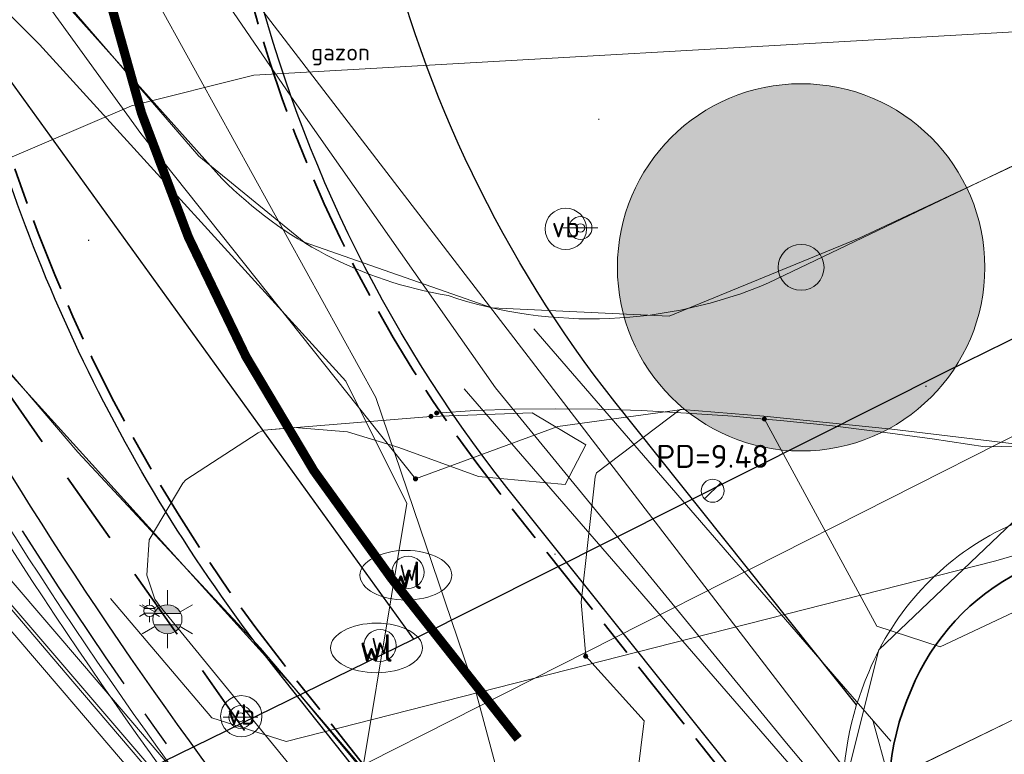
# Model space of a CAD drawing. Header units: metres. Extents: x 163628 to 167855, y 402678 to 405435.
# Tile 129 of 256: x 164499.62 to 164510.34, y 403421.44 to 403429.44. Entities that reach past the tile are written whole.
import ezdxf
from ezdxf.enums import TextEntityAlignment as Align

# ---------------------------------------------------------------- set-up
doc = ezdxf.new("R2010")
doc.units = ezdxf.units.M
for name, pattern in [('X-CA190022.004-UO-DWM_Snelfietsroute$0$VH-OPSLUITBAND_100X200', [16, 8, -2, 4, -2]), ('X-CA190022.004-UO-DWM_Snelfietsroute$0$VH-TROTTOIRBAND_180-200', [20, 10, -2, 2, -2, 2, -2]), ('X-CA190022.004-UO-DWM_Snelfietsroute$0$VW-270-30_STREEP', [3, 2.7, -0.3]), ('X-CA190022.004-UO-WHM_Riolering nieuw$0$RI-HWA_PVC', [6.4, 4, -2.4])]:
    doc.linetypes.add(name, pattern=pattern)
doc.layers.get('0').update_dxf_attribs({"lineweight": 25})
for name, color, linetype, lineweight in [('X-CA190022.004-UO-BGT_Ondergrond$0$B-WE-KL-WATER_PUT-S', 170, 'Continuous', 25), ('X-CA190022.004-UO-BGT_Ondergrond$0$GE_314_WGDRijbaanLokaleweg_Vlak_GEM', 253, 'Continuous', 9), ('X-CA190022.004-UO-BGT_Ondergrond$0$GE_316_WGDFietspad_Vlak_GEM', 253, 'Continuous', 9), ('X-CA190022.004-UO-BGT_Ondergrond$0$GE_367_OWGBerm_groenvoorziening_grasenk_GEM', 253, 'Continuous', 9), ('X-CA190022.004-UO-BGT_Ondergrond$0$GE_814_BRDVerkeersbord_Punt_GEM', 253, 'Continuous', 9), ('X-CA190022.004-UO-BGT_Ondergrond$0$GE_861_PALLichtmast_Punt_GEM', 253, 'Continuous', 9), ('X-CA190022.004-UO-DTM inmeting$0$B-WE-AL-AANPIJLING-T18', 246, 'Continuous', 0), ('X-CA190022.004-UO-DTM inmeting$0$B-WE-IE-MEUBILAIR_WEGMEUBILAIR-S', 246, 'Continuous', 0), ('X-CA190022.004-UO-DTM inmeting$0$B-WE-IE-TERREINAFSCHEIDING_NATUURLIJK_HAAG-G', 246, 'X-CA190022.004-UO-DTM inmeting$0$IE-TERREINAFSCHEIDING-NATUURLIJK-HAAG', 0), ('X-CA190022.004-UO-DTM inmeting$0$B-WE-OG-HOOGTEPUNT-S', 246, 'Continuous', 0), ('X-CA190022.004-UO-DTM inmeting$0$B-WE-RI-PUTDEKSELHOOGTE-T25', 246, 'Continuous', 0), ('X-CA190022.004-UO-DTM inmeting$0$B-WE-VH-KANTOPSLUITING_ACHTERKANTBAND-G', 246, 'Continuous', 0), ('X-CA190022.004-UO-DTM inmeting$0$B-WE-VH-KANTOPSLUITING_VOORKANTBAND-G', 246, 'Continuous', 0), ('X-CA190022.004-UO-DTM inmeting$0$B-WE-VH-VERHARDING_ASFALT-G', 246, 'Continuous', 0), ('X-CA190022.004-UO-DWM_Beplanting$0$N-GV-GR-BOOM_SOLITAIR-G', 92, 'Continuous', 18), ('X-CA190022.004-UO-DWM_Beplanting$0$N-WE-GR-BOOM-S', 90, 'Continuous', 18), ('X-CA190022.004-UO-DWM_Snelfietsroute$0$N-WE-GW-BERM-G', 125, 'Continuous', 25), ('X-CA190022.004-UO-DWM_Snelfietsroute$0$N-WE-VH-KANTOPSLUITING_ACHTERKANTBAND-G', 125, 'Continuous', 25), ('X-CA190022.004-UO-DWM_Snelfietsroute$0$N-WE-VH-KANTOPSLUITING_OPSLUITBAND_100X200-G', 125, 'X-CA190022.004-UO-DWM_Snelfietsroute$0$VH-OPSLUITBAND_100X200', 35), ('X-CA190022.004-UO-DWM_Snelfietsroute$0$N-WE-VH-KANTOPSLUITING_TROTTOIRBAND_180 200-G', 125, 'X-CA190022.004-UO-DWM_Snelfietsroute$0$VH-TROTTOIRBAND_180-200', 25), ('X-CA190022.004-UO-DWM_Snelfietsroute$0$N-WE-VH-KANTVERHARDING_STREKLAAG-G', 251, 'Continuous', 18), ('X-CA190022.004-UO-DWM_Snelfietsroute$0$N-WE-VW-MARKERING_LANGS_STREEP_27030_010-G', 125, 'X-CA190022.004-UO-DWM_Snelfietsroute$0$VW-270-30_STREEP', 25), ('X-CA190022.004-UO-GZM_Werkgrens_v0.1$0$N-WE-KG-GRENS_SYSTEEMGRENS-G', 7, 'X-CA190022.004-UO-GZM_Werkgrens_v0.1$0$KG-OG', 35), ('X-CA190022.004-UO-KAD_Percelen$0$B-WE-KG-GRENS_PERCEEL-GV', 150, 'Continuous', 9), ('X-CA190022.004-UO-WHM_Riolering gemeente - drukleidingen_v0.1$0$Riool_onder_druk_pvc_leidingen_315_hgml', 214, 'X-CA190022.004-UO-WHM_Riolering gemeente - drukleidingen_v0.1$0$1-200 PERSLEIDING', 25), ('X-CA190022.004-UO-WHM_Riolering gemeente - drukleidingen_v0.1$0$Riool_onder_druk_pvc_leidingen_400_hgml', 214, 'X-CA190022.004-UO-WHM_Riolering gemeente - drukleidingen_v0.1$0$1-200 PERSLEIDING', 25), ('X-CA190022.004-UO-WHM_Riolering nieuw$0$N-WE-RI-HWA_TRANSPORTLEIDING_PVC_160-G', 150, 'X-CA190022.004-UO-WHM_Riolering nieuw$0$RI-HWA_PVC', 35)]:
    doc.layers.add(name, color=color, linetype=linetype, lineweight=lineweight)
doc.layers.add('X-CA190022.004-UO-DTM inmeting$0$X-XX-AL-MEETPUNT-S', color=246, linetype='Continuous', lineweight=0, plot=False)
for name, color, linetype, lineweight, transparency in [('X-CA190022.004-UO-KLIC$0$B-OI-KL-DATA_KPN_0000546663_VECT_19O042616-G', 42, 'X-CA190022.004-UO-KLIC$0$1-200 TELEFONIE-KPN', 0, 0.25), ('X-CA190022.004-UO-KLIC$0$B-OI-KL-DATA_ZIGGO BV_0000546674_VECT_19O042616-G', 42, 'X-CA190022.004-UO-KLIC$0$1-200 ZIGGO', 0, 0.25), ('X-CA190022.004-UO-KLIC$0$B-WE-KL-DATA_MANTELBUIS-G', 42, 'X-CA190022.004-UO-KLIC$0$1-200 DATA', 0, 0.25), ('X-CA190022.004-UO-KLIC$0$B-WE-KL-ET_LS-G', 42, 'X-CA190022.004-UO-KLIC$0$1-200 LAAGSPANNING', 0, 0.25), ('X-CA190022.004-UO-KLIC$0$B-WE-KL-ET_LS_HULPSTUK-S', 42, 'X-CA190022.004-UO-KLIC$0$1-200 LAAGSPANNING', 0, 0.25), ('X-CA190022.004-UO-KLIC$0$B-WE-KL-ET_LS_KABELBED-G', 42, 'X-CA190022.004-UO-KLIC$0$1-200 LAAGSPANNING', 0, 0.25), ('X-CA190022.004-UO-KLIC$0$B-WE-KL-ET_MS-G', 42, 'X-CA190022.004-UO-KLIC$0$1-200 MIDDENSPANNING', 0, 0.25), ('X-CA190022.004-UO-KLIC$0$B-WE-KL-ET_MS_HULPSTUK-S', 42, 'X-CA190022.004-UO-KLIC$0$1-200 MIDDENSPANNING', 0, 0.25), ('X-CA190022.004-UO-KLIC$0$B-WE-KL-GAS_HD-G', 42, 'X-CA190022.004-UO-KLIC$0$1-200 GASLEIDING HOGE DRUK', 0, 0.25), ('X-CA190022.004-UO-KLIC$0$B-WE-KL-GAS_LD-G', 42, 'X-CA190022.004-UO-KLIC$0$1-200 GASLEIDING LAGE DRUK', 0, 0.25), ('X-CA190022.004-UO-KLIC$0$B-WE-KL-GAS_LD_MANTELBUIS-G', 42, 'X-CA190022.004-UO-KLIC$0$1-200 GASLEIDING LAGE DRUK', 0, 0.25), ('X-CA190022.004-UO-KLIC$0$V-WE-KL-ET_MS_KABELBED-G', 42, 'X-CA190022.004-UO-KLIC$0$1-200 MIDDENSPANNING', 0, 0.25)]:
    doc.layers.add(name, color=color, linetype=linetype, lineweight=lineweight, transparency=transparency)
doc.styles.add('X-CA190022.004-UO-BGT_Ondergrond$0$NLCS-ISO', font='NLCS-ISO.ttf')
doc.styles.add('X-CA190022.004-UO-DTM inmeting$0$NLCS-ISO', font='isocpeur.ttf', dxfattribs={"height": 2.5})
doc.styles.add('X-CA190022.004-UO-KLIC$0$NLCS-ISO', font='NLCS-ISO.ttf')
doc.styles.add('X-CA190022.004-UO-WHM_Riolering gemeente - drukleidingen_v0.1$0$NLCS-ISO', font='NLCS-ISO.ttf')
doc.linetypes.add('X-CA190022.004-UO-DTM inmeting$0$IE-TERREINAFSCHEIDING-NATUURLIJK-HAAG', pattern='A,7,-1.5,[67,NLCS.SHX,S=0.75,R=45,X=0,Y=0],-1.5', length=10)
doc.linetypes.add('X-CA190022.004-UO-GZM_Werkgrens_v0.1$0$KG-OG', pattern='A,5.5,-1.5,[2,NLCS.SHX,S=0.5,R=0,X=0,Y=0],-1.5', length=8.5)
doc.linetypes.add('X-CA190022.004-UO-KLIC$0$1-200 DATA', pattern='A,1.5,-0.6,["DATA",X-CA190022.004-UO-KLIC$0$NLCS-ISO,S=0.24,R=0,X=-0.5,Y=-0.12],-0.3', length=2.4)
doc.linetypes.add('X-CA190022.004-UO-KLIC$0$1-200 GASLEIDING HOGE DRUK', pattern='A,1.5,-0.6,["GAS HD",X-CA190022.004-UO-KLIC$0$NLCS-ISO,S=0.24,R=0,X=-0.5,Y=-0.12],-0.7', length=2.8)
doc.linetypes.add('X-CA190022.004-UO-KLIC$0$1-200 GASLEIDING LAGE DRUK', pattern='A,1.5,-0.6,["GAS LD",X-CA190022.004-UO-KLIC$0$NLCS-ISO,S=0.24,R=0,X=-0.5,Y=-0.12],-0.7', length=2.8)
doc.linetypes.add('X-CA190022.004-UO-KLIC$0$1-200 LAAGSPANNING', pattern='A,1.5,-0.6,["LS",X-CA190022.004-UO-KLIC$0$NLCS-ISO,S=0.24,R=0,X=-0.45,Y=-0.12],-0.05', length=2.15)
doc.linetypes.add('X-CA190022.004-UO-KLIC$0$1-200 MIDDENSPANNING', pattern='A,1.5,-0.6,["MS",X-CA190022.004-UO-KLIC$0$NLCS-ISO,S=0.24,R=0,X=-0.5,Y=-0.12],-0.05', length=2.15)
doc.linetypes.add('X-CA190022.004-UO-KLIC$0$1-200 TELEFONIE-KPN', pattern='A,1.5,-0.6,["KPN",X-CA190022.004-UO-KLIC$0$NLCS-ISO,S=0.24,R=0,X=-0.5,Y=-0.12],-0.3', length=2.4)
doc.linetypes.add('X-CA190022.004-UO-KLIC$0$1-200 ZIGGO', pattern='A,1.5,-0.6,["ZIGGO",X-CA190022.004-UO-KLIC$0$NLCS-ISO,S=0.24,R=0,X=-0.5,Y=-0.12],-0.5', length=2.6)
doc.linetypes.add('X-CA190022.004-UO-WHM_Riolering gemeente - drukleidingen_v0.1$0$1-200 PERSLEIDING', pattern='A,1.5,-0.6,["PERS",X-CA190022.004-UO-WHM_Riolering gemeente - drukleidingen_v0.1$0$NLCS-ISO,S=0.24,R=0,X=-0.5,Y=-0.12],-0.65', length=2.75)

# ---------------------------------------------------------------- blocks, each defined once
blk = doc.blocks.new('X-CA190022.004-UO-BGT_Ondergrond$0$SIE-WEG_PAAL_VERKEERSBORD-SO')
at = {"linetype": 'ByBlock', "lineweight": 18}
blk.add_circle((0, 0), 1.5, dxfattribs=at)
at = {"linetype": 'ByBlock', "lineweight": 18, "style": 'X-CA190022.004-UO-BGT_Ondergrond$0$NLCS-ISO'}
blk.add_text('vb', height=1.5, dxfattribs=at).set_placement((0, 0.132), align=Align.MIDDLE_CENTER)
blk = doc.blocks.new('X-CA190022.004-UO-BGT_Ondergrond$0$IMGEOVerkeersbord')
at = {"xscale": 5, "yscale": 5, "zscale": 5}
blk.add_blockref('X-CA190022.004-UO-BGT_Ondergrond$0$SIE-WEG_PAAL_VERKEERSBORD-SO', (0, 0), dxfattribs=at)
blk = doc.blocks.new('X-CA190022.004-UO-BGT_Ondergrond$0$N-SIE-WEG_LICHTMAST-SO')
h = blk.add_hatch(color=256)
h.paths.add_polyline_path([(1.163, 0.5, 0.658505), (-1.163, 0.5)])
h.paths.add_polyline_path([(-1.163, -0.5, 0.658505), (1.163, -0.5)])
at = {"flags": 128}
for points in [[(0, 1.266), (0, 2.531)], [(-2.192, 1.266), (-1.096, 0.633)], [(1.096, 0.633), (2.192, 1.266)], [(-1.163, 0.5), (1.163, 0.5)], [(-2.192, -1.266), (-1.096, -0.633)], [(-1.163, -0.5), (1.163, -0.5)], [(2.192, -1.266), (1.096, -0.633)], [(0, -1.266), (0, -2.531)]]:
    blk.add_lwpolyline(points, dxfattribs=at)
at = {"ltscale": 0.5}
blk.add_circle((0, 0), 1.266, dxfattribs=at)
at = {"style": 'X-CA190022.004-UO-BGT_Ondergrond$0$NLCS-ISO'}
blk.add_attdef('TYPE', text='', height=1.8, dxfattribs=at).set_placement((0, 2.531), align=Align.BOTTOM_CENTER)
blk = doc.blocks.new('X-CA190022.004-UO-BGT_Ondergrond$0$IMGEOLichtmastpaal')
at = {"xscale": 5, "yscale": 5, "zscale": 5}
blk.add_blockref('X-CA190022.004-UO-BGT_Ondergrond$0$N-SIE-WEG_LICHTMAST-SO', (0.04, 6.39), dxfattribs=at)
blk = doc.blocks.new('X-CA190022.004-UO-BGT_Ondergrond$0$SKL-WATER_WATERLEIDINGPUT-SO')
at = {"color": 0, "linetype": 'ByBlock', "lineweight": 18}
blk.add_ellipse((0, 0), major_axis=(2.5, 0), ratio=0.54, dxfattribs=at)
at = {"color": 0, "linetype": 'ByBlock', "lineweight": 18, "style": 'X-CA190022.004-UO-BGT_Ondergrond$0$NLCS-ISO'}
blk.add_text('wl', height=1.5, dxfattribs=at).set_placement((0, 0), align=Align.MIDDLE_CENTER)
blk = doc.blocks.new('X-CA190022.004-UO-DTM inmeting$0$punt')
at = {"color": 0, "lineweight": -2}
blk.add_line((0, 0), (0, 0), dxfattribs=at)
blk = doc.blocks.new('X-CA190022.004-UO-DTM inmeting$0$B-SIE-WEG_LICHTMAST-SO')
at = {"ltscale": 0.1}
for p, q in [((0, 0.386), (0, 0.772)), ((-0.334, 0.193), (-0.668, 0.386)), ((0.334, 0.193), (0.668, 0.386)), ((-0.334, -0.193), (-0.668, -0.386)), ((0, -0.386), (0, -0.772)), ((0.334, -0.193), (0.668, -0.386))]:
    blk.add_line(p, q, dxfattribs=at)
at = {"flags": 128}
for points in [[(-0.354, 0.152), (0.354, 0.152)], [(-0.354, -0.152), (0.354, -0.152)]]:
    blk.add_lwpolyline(points, dxfattribs=at)
at = {"ltscale": 0.1}
blk.add_circle((0, 0), 0.386, dxfattribs=at)
at = {"style": 'X-CA190022.004-UO-DTM inmeting$0$NLCS-ISO'}
blk.add_attdef('TYPE', text='', height=0.549, dxfattribs=at).set_placement((0, 0.772), align=Align.BOTTOM_CENTER)
blk = doc.blocks.new('X-CA190022.004-UO-DTM inmeting$0$SIE-WEG_VERKEERSBORD_PAAL')
blk.add_line((-0.3, 0), (0.3, 0))
for radius in [0.2, 0.0745]:
    blk.add_circle((0, 0), radius)
at = {"style": 'X-CA190022.004-UO-DTM inmeting$0$NLCS-ISO'}
blk.add_attdef('VERKEERSBORD', (0.2, 0.202), '', height=0.4, dxfattribs=at)
blk = doc.blocks.new('X-CA190022.004-UO-DTM inmeting$0$SOG-HOOGTEPUNT-SO')
for p, q in [((-0.5, 0), (0.5, 0)), ((0, 0.5), (0, -0.5))]:
    blk.add_line(p, q)
blk = doc.blocks.new('X-CA190022.004-UO-DTM inmeting$0$putdeksel 1.03')
at = {"layer": 'X-CA190022.004-UO-DTM inmeting$0$B-WE-RI-PUTDEKSELHOOGTE-T25', "flags": 128}
blk.add_lwpolyline([(-0.177, -0.177), (0.177, 0.177)], dxfattribs=at)
at = {"layer": 'X-CA190022.004-UO-DTM inmeting$0$B-WE-RI-PUTDEKSELHOOGTE-T25'}
blk.add_circle((0, 0), 0.25, dxfattribs=at)
blk = doc.blocks.new('X-CA190022.004-UO-DTM inmeting$0$Putdeksel 1.04')
at = {"layer": 'X-CA190022.004-UO-DTM inmeting$0$B-WE-RI-PUTDEKSELHOOGTE-T25'}
blk.add_blockref('X-CA190022.004-UO-DTM inmeting$0$putdeksel 1.03', (0, 0), dxfattribs=at)
blk = doc.blocks.new('X-CA190022.004-UO-DTM inmeting$0$SIE-WEG_STRAATPOT_WATER')
blk.add_circle((0, 0), 0.4)
at = {"style": 'X-CA190022.004-UO-DTM inmeting$0$NLCS-ISO'}
blk.add_text('W', height=0.4, dxfattribs=at).set_placement((-0.213, -0.211))
blk = doc.blocks.new('X-CA190022.004-UO-KLIC$0$SKL-WTB_HULP_MOF-SO')
at = {"linetype": 'ByBlock', "lineweight": 18}
h = blk.add_hatch(color=0, dxfattribs=at)
h.dxf.hatch_style = 1
h.paths.add_polyline_path([(-0.5625, 0, 1), (0.5625, 0, 1)])
at = {"color": 0, "linetype": 'ByBlock', "lineweight": 18}
blk.add_circle((0, 0), 0.5625, dxfattribs=at)
at = {"color": 0, "linetype": 'ByBlock', "lineweight": 18, "style": 'X-CA190022.004-UO-KLIC$0$NLCS-ISO', "flags": 1}
for tag, p in [('TYPE', (1.5, 0)), ('OMSCHRIJVING', (1.5, -3)), ('LABEL', (1.5, -1.5))]:
    blk.add_attdef(tag, p, '', height=1, dxfattribs=at)
blk = doc.blocks.new('X-CA190022.004-UO-DWM_Beplanting$0$sfr nieuwe boom')
at = {"layer": 'X-CA190022.004-UO-DWM_Beplanting$0$N-GV-GR-BOOM_SOLITAIR-G', "transparency": 33554470}
h = blk.add_hatch(color=256, dxfattribs=at)
h.dxf.hatch_style = 1
edge = h.paths.add_edge_path()
edge.add_arc((0, 0), 2, 0, 360)
at = {"layer": 'X-CA190022.004-UO-DWM_Beplanting$0$N-GV-GR-BOOM_SOLITAIR-G'}
h = blk.add_hatch(color=256, dxfattribs=at)
h.dxf.hatch_style = 1
edge = h.paths.add_edge_path()
edge.add_arc((0, 0), 0.25, 0, 360)
for radius in [2, 0.25]:
    blk.add_circle((0, 0), radius, dxfattribs=at)

msp = doc.modelspace()

# ---------------------------------------------------------------- linework, layer by layer
at = {"layer": 'X-CA190022.004-UO-BGT_Ondergrond$0$GE_314_WGDRijbaanLokaleweg_Vlak_GEM', "flags": 128}
msp.add_lwpolyline([(164442.94, 403489.126), (164443.864, 403488.079), (164449.294, 403481.924), (164481.056, 403444.687), (164480.874, 403444.622), (164483.26, 403441.849), (164483.391, 403441.904), (164502.63, 403419.439), (164497.447, 403415.017), (164495.313, 403417.041), (164491.602, 403420.56), (164476.856, 403434.777), (164474.447, 403437.185), (164474.381, 403437.261), (164474.505, 403437.387), (164473.18, 403438.808), (164472.011, 403440.28), (164471.089, 403441.66), (164464.875, 403450.622), (164464.747, 403450.533), (164455.924, 403463.299), (164454.191, 403465.806)], dxfattribs=at)
at = {"layer": 'X-CA190022.004-UO-BGT_Ondergrond$0$GE_316_WGDFietspad_Vlak_GEM', "flags": 128}
for points in [[(164457.137, 403480.66), (164475.024, 403459.592), (164499.729, 403430.051), (164501.818, 403427.708)], [(164527.371, 403391.93), (164526.649, 403392.821), (164520.122, 403400.29), (164513.339, 403408.529), (164508.83, 403414.373), (164504.683, 403419.715), (164502.24, 403422.591), (164500.249, 403424.726), (164491.5, 403434.983), (164485.536, 403442.109)], [(164507.77, 403426.57), (164509.64, 403427.467), (164513.743, 403429.436), (164516.668, 403430.689), (164518.157, 403427.555), (164510.298, 403423.881)]]:
    msp.add_lwpolyline(points, dxfattribs=at)
at = {"layer": 'X-CA190022.004-UO-BGT_Ondergrond$0$GE_316_WGDFietspad_Vlak_GEM'}
for centre, radius, start, end in [((164505.046, 403430.923), 4.556, 224.8879, 260.3377), ((164505.843, 403431.123), 4.944, 251.5856, 292.9444), ((164511.659, 403421.178), 3.027, 116.7307, 157.6023), ((164511.931, 403420.981), 3.353, 156.2686, 209.4238)]:
    msp.add_arc(centre, radius, start, end, dxfattribs=at)
at = {"layer": 'X-CA190022.004-UO-BGT_Ondergrond$0$GE_367_OWGBerm_groenvoorziening_grasenk_GEM', "flags": 128}
for points in [[(164768.875, 403551.946), (164763.542, 403549.392), (164629.22, 403485.06), (164625.59, 403483.48), (164619.704, 403481.066), (164604.45, 403474.81), (164602.885, 403474.235), (164600.48, 403473.35), (164597.61, 403471.99), (164592.13, 403469.02), (164575.93, 403459.42), (164569.76, 403456.18), (164516.668, 403430.689), (164513.743, 403429.436), (164509.64, 403427.467), (164507.77, 403426.57)], [(164510.298, 403423.881), (164518.157, 403427.555), (164571.47, 403453.2), (164577.71, 403456.5), (164591.23, 403464.58), (164599.21, 403468.63), (164602.07, 403470), (164604.577, 403471.161), (164605.74, 403471.7), (164607.424, 403472.383), (164621.316, 403478.014), (164627.08, 403480.35), (164631.74, 403482.36), (164768.53, 403548.02), (164770.72, 403548.83), (164773.26, 403549.22), (164775.27, 403548.69), (164783.7, 403545.643)], [(164501.818, 403427.708), (164499.729, 403430.051), (164475.024, 403459.592), (164457.137, 403480.66), (164454.048, 403484.299)], [(164505.153, 403416.493), (164504.901, 403416.787), (164502.63, 403419.439), (164483.391, 403441.904), (164484.265, 403442.222)], [(164485.536, 403442.109), (164491.5, 403434.983), (164500.249, 403424.726), (164502.24, 403422.591), (164504.683, 403419.715), (164508.83, 403414.373)]]:
    msp.add_lwpolyline(points, dxfattribs=at)
at = {"layer": 'X-CA190022.004-UO-BGT_Ondergrond$0$GE_367_OWGBerm_groenvoorziening_grasenk_GEM', "extrusion": (0, 0, -1)}
for centre, radius, start, end in [((-164505.046, 403430.923), 4.556, 279.6623, 315.1121), ((-164505.843, 403431.123), 4.944, 247.0556, 288.4144), ((-164511.659, 403421.178), 3.027, 22.3977, 63.2693), ((-164511.931, 403420.981), 3.353, 330.5762, 23.7314)]:
    msp.add_arc(centre, radius, start, end, dxfattribs=at)
at = {"layer": 'X-CA190022.004-UO-DTM inmeting$0$B-WE-IE-TERREINAFSCHEIDING_NATUURLIJK_HAAG-G'}
msp.add_line((164508.908, 403421.792, 9.38), (164509.289, 403420.419, 9.361), dxfattribs=at)
at = {"layer": 'X-CA190022.004-UO-DTM inmeting$0$B-WE-VH-KANTOPSLUITING_ACHTERKANTBAND-G'}
msp.add_polyline3d([(164483.602, 403441.952, 9.812), (164484.212, 403441.232, 9.887), (164489.406, 403435.139, 9.846), (164492.916, 403431.035, 9.795), (164497.516, 403425.674, 9.77), (164500.323, 403422.396, 9.657), (164504.484, 403417.513, 9.46), (164505.892, 403416.084, 9.374), (164506.829, 403415.44, 9.326), (164508.077, 403414.795, 9.244), (164508.627, 403414.617, 9.218)], dxfattribs=at)
at = {"layer": 'X-CA190022.004-UO-DTM inmeting$0$B-WE-VH-KANTOPSLUITING_VOORKANTBAND-G'}
msp.add_polyline3d([(164483.412, 403441.886, 9.803), (164484.071, 403441.116, 9.796), (164489.246, 403435.032, 9.738), (164492.764, 403430.922, 9.688), (164497.38, 403425.535, 9.657), (164500.196, 403422.229, 9.553), (164504.322, 403417.391, 9.342), (164505.782, 403415.915, 9.276), (164506.738, 403415.249, 9.244), (164508.021, 403414.613, 9.226), (164508.741, 403414.42, 9.215)], dxfattribs=at)
at = {"layer": 'X-CA190022.004-UO-DTM inmeting$0$B-WE-VH-VERHARDING_ASFALT-G'}
for points in [[(164473.807, 403460.97, 9.643), (164478.892, 403454.874, 9.782), (164484.454, 403448.206, 9.919), (164487.919, 403444.075, 9.889), (164492.622, 403438.466, 9.825), (164497.154, 403433.063, 9.755), (164501.566, 403427.951, 9.638), (164502.716, 403427.013, 9.595), (164504.758, 403426.298, 9.553), (164506.688, 403426.207, 9.491), (164508.755, 403427.059, 9.429), (164513.217, 403429.149, 9.326)], [(164471.58, 403458.851, 9.688), (164476.53, 403452.861, 9.873), (164482.271, 403446.036, 9.94), (164482.228, 403445.554, 9.92), (164481.773, 403444.999, 9.875), (164480.893, 403444.627, 9.832), (164482.029, 403443.221, 9.825), (164483.213, 403441.867, 9.819), (164484.177, 403442.191, 9.861), (164484.877, 403442.29, 9.89), (164485.579, 403442.092, 9.89), (164490.198, 403436.55, 9.825), (164494.905, 403430.92, 9.769), (164499.063, 403426.074, 9.696), (164502.6, 403422.164, 9.54), (164505.953, 403418.126, 9.357), (164514.383, 403407.272, 9.002)], [(164513.645, 403406.145, 8.943), (164509.927, 403410.429, 9.091), (164506.621, 403414.433, 9.241), (164504.207, 403417.294, 9.356), (164500.08, 403422.131, 9.559), (164497.242, 403425.446, 9.667), (164492.656, 403430.837, 9.695), (164489.144, 403434.944, 9.743), (164483.945, 403441.028, 9.805), (164483.213, 403441.867, 9.819)], [(164517.06, 403408.649, 9.112), (164512.961, 403413.853, 9.219), (164510.374, 403417.442, 9.316), (164508.805, 403419.67, 9.38), (164508.566, 403420.964, 9.429), (164508.969, 403422.573, 9.434), (164510.428, 403423.964, 9.42)]]:
    msp.add_polyline3d(points, dxfattribs=at)
at = {"layer": 'X-CA190022.004-UO-DWM_Snelfietsroute$0$N-WE-GW-BERM-G', "flags": 128}
msp.add_lwpolyline([(164508.728, 403421.976), (164506.096, 403425.275, -0.109896), (164503.571, 403430.518, 0.054725), (164502.148, 403434.552), (164502.139, 403434.57, -0.401082), (164502.737, 403436.41, -0.011261), (164506.75, 403438.454), (164601.833, 403484.215, -0.209691), (164619.096, 403484.823, 0.209324), (164641.944, 403485.61)], format="xyb", dxfattribs=at)
at = {"layer": 'X-CA190022.004-UO-DWM_Snelfietsroute$0$N-WE-VH-KANTOPSLUITING_ACHTERKANTBAND-G', "ltscale": 0.2, "flags": 128}
for points in [[(164510.922, 403416.823), (164504.921, 403424.342, -0.109972), (164502.11, 403430.177, 0.054725), (164500.796, 403433.902), (164500.787, 403433.919, -0.414214), (164502.143, 403437.79)], [(164508.398, 403414.809), (164502.409, 403422.36, -0.109979), (164498.995, 403429.447, 0.054725), (164497.913, 403432.514), (164497.904, 403432.532, 0.340424), (164494.743, 403434.122)], [(164497.245, 403428.567, 0.071741), (164505.237, 403416.972, 0.125009), (164508.398, 403414.809, 0.125009)]]:
    msp.add_lwpolyline(points, format="xyb", dxfattribs=at)
at = {"layer": 'X-CA190022.004-UO-DWM_Snelfietsroute$0$N-WE-VH-KANTOPSLUITING_OPSLUITBAND_100X200-G', "ltscale": 0.1, "flags": 128}
for points in [[(164510.844, 403416.761), (164504.843, 403424.28, -0.109977), (164502.013, 403430.154, 0.054725), (164500.706, 403433.858), (164500.697, 403433.876, -0.414214), (164502.1, 403437.88)], [(164508.476, 403414.871), (164502.488, 403422.422, -0.109977), (164499.092, 403429.47, 0.054725), (164498.003, 403432.557), (164497.994, 403432.575, 0.341962), (164494.708, 403434.217, 0.241203)]]:
    msp.add_lwpolyline(points, format="xyb", dxfattribs=at)
at = {"layer": 'X-CA190022.004-UO-DWM_Snelfietsroute$0$N-WE-VH-KANTOPSLUITING_TROTTOIRBAND_180 200-G', "ltscale": 0.2, "flags": 128}
msp.add_lwpolyline([(164493.767, 403433.87, 0.529654), (164493.645, 403433.052, -0.088182), (164496.9, 403428.769, 0.073426), (164505.073, 403416.824, 0.140129), (164508.776, 403414.452)], format="xyb", dxfattribs=at)
at = {"layer": 'X-CA190022.004-UO-DWM_Snelfietsroute$0$N-WE-VH-KANTVERHARDING_STREKLAAG-G', "ltscale": 0.2, "flags": 128}
for points in [[(164493.326, 403433.658, 0.301999), (164493.51, 403432.905, -0.088148), (164496.721, 403428.68, 0.073404), (164504.925, 403416.69, 0.140054), (164508.719, 403414.26)], [(164493.469, 403433.726, 0.354487), (164493.578, 403432.978, -0.088165), (164496.811, 403428.725, 0.073415), (164504.999, 403416.757, 0.140091), (164508.748, 403414.356)]]:
    msp.add_lwpolyline(points, format="xyb", dxfattribs=at)
at = {"layer": 'X-CA190022.004-UO-DWM_Snelfietsroute$0$N-WE-VW-MARKERING_LANGS_STREEP_27030_010-G', "const_width": 0.1, "flags": 128}
msp.add_lwpolyline([(164497.955, 403435.886), (164499.354, 403433.208, -0.054725), (164500.553, 403429.812, 0.109977), (164503.665, 403423.351), (164505.044, 403421.604)], format="xyb", dxfattribs=at)
at = {"layer": 'X-CA190022.004-UO-GZM_Werkgrens_v0.1$0$N-WE-KG-GRENS_SYSTEEMGRENS-G', "ltscale": 0.2, "flags": 128}
msp.add_lwpolyline([(164202.447, 403276.261, -0.007014), (164204.684, 403278.194), (164207.732, 403280.631), (164216.351, 403287.471), (164219.004, 403289.434), (164219.375, 403289.729), (164237.184, 403303.185), (164244.587, 403308.605), (164248.73, 403311.638), (164253.977, 403315.367), (164261.175, 403320.48), (164269.682, 403326.324), (164277.478, 403331.538), (164300.139, 403346.153), (164322.964, 403359.926), (164334.073, 403366.292), (164351.665, 403375.797), (164373.742, 403387.55), (164399.95, 403400.464), (164429.28, 403414.743), (164430.124, 403415.141), (164430.948, 403415.506), (164431.777, 403415.846), (164432.615, 403416.161), (164433.462, 403416.453), (164434.316, 403416.72), (164435.176, 403416.962), (164436.043, 403417.179), (164436.306, 403417.259, -0.099821), (164451.982, 403417.179, 0.131087), (164471.53, 403420.948), (164482.533, 403426.243), (164490.693, 403418.8), (164492.586, 403419.707), (164495.404, 403416.53, -0.0101), (164498.074, 403413.536), (164499.385, 403412.005), (164502.276, 403408.653), (164509.274, 403412.948), (164511.768, 403416.461), (164509.186, 403420.201, -0.175036), (164509.321, 403422.135, -0.180129), (164510.517, 403423.431), (164518.825, 403427.315), (164545.03, 403439.927), (164571.695, 403452.754), (164577.955, 403456.064), (164591.472, 403464.142), (164595.446, 403466.159), (164599.431, 403468.182), (164600.854, 403468.863), (164605.94, 403471.242), (164622.016, 403477.758), (164627.273, 403479.889), (164631.947, 403481.905), (164633.267, 403482.539, 0.084778), (164642.609, 403485.38), (164759.332, 403541.386), (164770.974, 403544.815), (164773.272, 403545.397), (164787.887, 403542.29), (164789.899, 403542.38), (164793.252, 403543.048), (164800.24, 403546.814), (164803.671, 403549.366), (164804.774, 403550.36), (164806.983, 403547.387), (164807.907, 403546.199), (164811.87, 403549.281), (164810.953, 403550.46), (164809.512, 403552.406), (164808.343, 403553.575), (164810.024, 403555.089), (164807.827, 403558.012), (164809.834, 403559.516, 0.087199), (164816.707, 403566.833, -0.136189), (164825.151, 403574.239), (164897.952, 403609.34), (164931.093, 403625.32), (165054.784, 403684.96), (165123.155, 403717.926), (165148.566, 403730.033), (165175.654, 403740.478), (165188.146, 403744.824), (165187.632, 403748.092), (165185.258, 403754.932), (165180.038, 403753.689, 0.027846), (165177.051, 403752.466), (165119.698, 403725.141), (165051.309, 403692.167), (164927.618, 403632.527), (164894.477, 403616.547), (164821.676, 403581.445, 0.136189), (164810.016, 403571.218, -0.087199), (164805.039, 403565.919), (164803.02, 403564.408), (164799.415, 403569.204), (164798.615, 403568.604), (164797.815, 403568.006), (164797.216, 403568.806), (164793.371, 403565.926), (164793.97, 403565.126), (164792.376, 403563.932), (164795.885, 403559.064, -0.201548), (164780.097, 403554.057, 0.075656), (164771.169, 403553.982, -0.009755), (164764.075, 403552.536), (164754.286, 403547.799), (164747.474, 403544.606), (164708.34, 403525.583), (164686.218, 403515.365), (164675.148, 403509.865), (164663.524, 403504.258), (164644.327, 403495.071), (164639.493, 403492.723), (164638.201, 403492.127, -0.201818), (164621.846, 403491.8, 0.209498), (164598.58, 403490.973), (164556.157, 403470.566), (164536.299, 403461.008), (164516.318, 403451.408), (164508.232, 403447.512), (164500.187, 403443.642), (164497.203, 403443.008), (164495.09, 403442.274, 0.130794), (164492.913, 403444.811), (164488.435, 403447.885), (164494.899, 403449.835), (164490.315, 403452.233), (164484.484, 403450.597, -0.076427), (164479.748, 403454.723), (164478.799, 403455.857), (164474.918, 403452.962), (164457.343, 403473.566), (164451.257, 403468.374), (164465.519, 403451.653, -0.484297), (164464.817, 403448.113), (164461.416, 403446.394), (164463.893, 403441.77), (164464.916, 403439.614), (164433.017, 403424.683, 0.05166), (164425.3, 403421.703), (164396.431, 403407.648), (164370.094, 403394.67), (164347.884, 403382.848), (164330.182, 403373.283), (164318.908, 403366.822), (164295.903, 403352.941), (164273.086, 403338.225), (164265.193, 403332.947), (164256.594, 403327.039), (164249.344, 403321.888), (164244.05, 403318.127), (164239.86, 403315.06), (164232.409, 403309.604), (164214.476, 403296.054), (164201.289, 403285.589, 0.012131), (164197.414, 403282.357)], format="xyb", close=True, dxfattribs=at)
at = {"layer": 'X-CA190022.004-UO-KAD_Percelen$0$B-WE-KG-GRENS_PERCEEL-GV', "flags": 128}
for points in [[(164468.748, 403410.406), (164486.08, 403417.995), (164492.111, 403420.636), (164493.855, 403418.592), (164495.298, 403416.903), (164503.089, 403421.185), (164615.905, 403478.304), (164662.782, 403501.158), (164772.136, 403553.829), (164770.057, 403555.749), (164790.783, 403565.26), (164789.551, 403566.923), (164799.538, 403571.715), (164894.973, 403617.537), (164893.326, 403621.049), (164746.772, 403550.188), (164616.314, 403487.512), (164616.456, 403487.216), (164593.352, 403476.106), (164593.206, 403476.41), (164555.855, 403458.619), (164496.111, 403429.679), (164487.883, 403425.722), (164466.349, 403415.367)], [(164615.905, 403478.304), (164503.089, 403421.185), (164504.937, 403419.149), (164510.499, 403421.842), (164619.909, 403474.821), (164758.78, 403541.048), (164766.236, 403544.544), (164771.263, 403545.786), (164774.138, 403545.724), (164787.928, 403542.792), (164789.839, 403542.878), (164793.081, 403543.524), (164802.649, 403548.73), (164790.783, 403565.26), (164770.057, 403555.749), (164772.136, 403553.829), (164662.782, 403501.158)], [(164531.085, 403398.305), (164524.046, 403405.974), (164517.155, 403413.867), (164510.499, 403421.842), (164504.937, 403419.149), (164510.415, 403413.113), (164526.116, 403395.89), (164531.044, 403398.285)]]:
    msp.add_lwpolyline(points, close=True, dxfattribs=at)
at = {"layer": 'X-CA190022.004-UO-KLIC$0$B-OI-KL-DATA_KPN_0000546663_VECT_19O042616-G', "flags": 128}
for points in [[(164499.5, 403431.833), (164499.5, 403429.5), (164499.833, 403429.167), (164503.167, 403425.5), (164503.833, 403424.167), (164503.167, 403420.167)], [(164500.5, 403431.833), (164511.5, 403417.5)]]:
    msp.add_lwpolyline(points, dxfattribs=at)
at = {"layer": 'X-CA190022.004-UO-KLIC$0$B-OI-KL-DATA_ZIGGO BV_0000546674_VECT_19O042616-G', "flags": 128}
msp.add_lwpolyline([(164805.5, 403558.5), (164792.167, 403550.167), (164789.5, 403549.5), (164787.167, 403549.5), (164775.833, 403552.833), (164770.5, 403552.833), (164769.5, 403552.5), (164754.833, 403546.833), (164746.167, 403542.833), (164696.833, 403519.5), (164675.5, 403508.833), (164645.5, 403493.5), (164633.5, 403487.833), (164622.167, 403482.5), (164619.167, 403481.5), (164613.167, 403479.833), (164613.167, 403479.167), (164612.5, 403478.833), (164596.5, 403471.5), (164584.167, 403465.167), (164572.833, 403458.5), (164564.167, 403454.167), (164515.833, 403430.167), (164513.833, 403429.5), (164502.167, 403428.833), (164500.833, 403428.5), (164496.167, 403426.5), (164496.167, 403425.833), (164494.833, 403424.5), (164489.167, 403420.167), (164485.5, 403418.833)], dxfattribs=at)
at = {"layer": 'X-CA190022.004-UO-KLIC$0$B-WE-KL-DATA_MANTELBUIS-G'}
for points in [[(164505.213, 403426.071), (164509.102, 403421.579)], [(164504.457, 403425.417), (164508.346, 403420.924)]]:
    msp.add_lwpolyline(points, dxfattribs=at)
at = {"layer": 'X-CA190022.004-UO-KLIC$0$B-WE-KL-ET_LS-G'}
for points in [[(164504.156, 403425.153), (164504.572, 403425.179), (164505.003, 403425.194), (164505.449, 403425.199), (164505.91, 403425.194), (164506.385, 403425.179), (164506.876, 403425.153), (164507.381, 403425.118), (164507.724, 403425.088), (164507.901, 403425.072), (164508.436, 403425.016), (164508.985, 403424.949), (164509.55, 403424.872), (164510.129, 403424.786), (164511.723, 403424.819), (164512.159, 403424.858), (164512.585, 403424.911), (164514.063, 403425.216), (164514.48, 403425.337), (164514.69, 403425.404), (164514.894, 403425.473), (164515.709, 403425.79), (164577.297, 403455.136)], [(164514.69, 403425.404), (164514.579, 403425.444), (164513.83, 403425.094), (164512.646, 403424.541), (164511.222, 403423.875), (164510.741, 403423.687), (164510.243, 403423.544), (164506.92, 403422.697), (164502.518, 403421.575), (164501.709, 403421.832), (164500.605, 403423.132)], [(164507.724, 403425.088), (164508.947, 403422.833), (164509.637, 403422.606), (164515.584, 403425.407)]]:
    msp.add_lwpolyline(points, dxfattribs=at)
at = {"layer": 'X-CA190022.004-UO-KLIC$0$B-WE-KL-ET_LS_KABELBED-G'}
msp.add_lwpolyline([(164504.156, 403425.153), (164504.572, 403425.179), (164505.003, 403425.194), (164505.449, 403425.199), (164505.91, 403425.194), (164506.385, 403425.179), (164506.876, 403425.153), (164507.381, 403425.118), (164507.724, 403425.088), (164507.901, 403425.072), (164508.436, 403425.016), (164508.985, 403424.949), (164509.55, 403424.872), (164510.129, 403424.786), (164511.723, 403424.819), (164512.159, 403424.858), (164512.585, 403424.911), (164514.063, 403425.216), (164514.48, 403425.337), (164514.69, 403425.404), (164514.894, 403425.473), (164515.709, 403425.79), (164577.297, 403455.136)], dxfattribs=at)
at = {"layer": 'X-CA190022.004-UO-KLIC$0$B-WE-KL-ET_MS-G', "linetype": 'X-CA190022.004-UO-KLIC$0$1-200 MIDDENSPANNING'}
for points in [[(164503.926, 403424.437), (164505.474, 403425.006), (164506.829, 403425.192), (164507.719, 403425.119), (164509.111, 403424.979), (164510.474, 403424.813), (164511.857, 403424.862), (164512.705, 403425.027), (164513.269, 403425.137), (164514.589, 403425.57), (164514.865, 403425.701), (164522.184, 403429.169), (164527.841, 403431.85), (164533.14, 403434.366), (164534.404, 403434.97), (164539.689, 403437.515)], [(164539.689, 403437.515), (164534.404, 403434.97), (164533.14, 403434.366), (164527.841, 403431.85), (164522.184, 403429.169), (164514.865, 403425.701), (164514.589, 403425.57), (164513.269, 403425.137), (164512.705, 403425.027), (164511.857, 403424.862), (164510.474, 403424.813), (164509.111, 403424.979), (164507.719, 403425.119), (164506.829, 403425.192), (164506.806, 403425.191), (164505.896, 403424.501), (164505.883, 403424.457), (164505.731, 403423.091), (164505.779, 403422.504)], [(164499.735, 403429.86), (164500.937, 403428.198), (164503.926, 403424.437)], [(164504.094, 403425.117), (164505.197, 403425.156), (164505.782, 403424.805), (164505.557, 403424.374), (164504.612, 403424.463), (164503.745, 403424.777), (164503.185, 403424.948), (164502.608, 403424.995), (164502.275, 403424.968), (164502.213, 403424.936), (164501.426, 403424.424), (164501.393, 403424.39), (164501.028, 403423.772), (164501, 403423.387), (164501.09, 403423.125), (164501.148, 403423.046), (164514.198, 403407.075), (164514.32, 403406.932), (164514.447, 403406.782), (164514.579, 403406.625), (164515.517, 403405.436)], [(164504.094, 403425.117), (164502.275, 403424.968), (164502.213, 403424.936), (164501.426, 403424.424), (164501.393, 403424.39), (164501.028, 403423.772), (164501, 403423.387), (164501.09, 403423.125), (164501.148, 403423.046), (164514.198, 403407.075), (164514.32, 403406.932), (164514.447, 403406.782), (164514.579, 403406.625), (164515.517, 403405.436)], [(164485.521, 403411.02), (164485.62, 403410.898), (164486.433, 403410.545), (164487.752, 403410.641), (164488.381, 403410.883), (164488.963, 403411.276), (164490.784, 403412.34), (164496.082, 403415.318), (164504.098, 403419.411), (164506.202, 403420.819), (164506.304, 403420.888), (164506.414, 403421.801), (164505.779, 403422.504)]]:
    msp.add_lwpolyline(points, dxfattribs=at)
at = {"layer": 'X-CA190022.004-UO-KLIC$0$B-WE-KL-GAS_HD-G'}
msp.add_lwpolyline([(164500.393, 403430.946), (164501.188, 403429.505), (164503.493, 403425.324), (164504.589, 403422.092), (164505.258, 403419.599), (164506.53, 403418.146)], dxfattribs=at)
at = {"layer": 'X-CA190022.004-UO-KLIC$0$B-WE-KL-GAS_LD-G'}
msp.add_lwpolyline([(164457.542, 403457.892), (164457.68, 403457.7), (164458.176, 403457.01), (164458.856, 403457.499), (164458.876, 403457.514), (164459.191, 403457.766), (164470.123, 403466.511), (164470.515, 403466.824), (164475.53, 403460.754), (164484.464, 403449.692), (164487.023, 403446.628), (164493.742, 403443.744), (164494.374, 403442.412), (164495.63, 403439.712), (164495.826, 403439.354), (164496.908, 403437.672), (164496.991, 403437.536), (164499.658, 403432.857), (164502.61, 403428.548), (164504.797, 403425.426), (164507.965, 403421.558), (164515.618, 403412.44), (164522.215, 403404.56)], dxfattribs=at)
at = {"layer": 'X-CA190022.004-UO-KLIC$0$B-WE-KL-GAS_LD_MANTELBUIS-G'}
msp.add_lwpolyline([(164504.797, 403425.426), (164507.965, 403421.558)], dxfattribs=at)
at = {"layer": 'X-CA190022.004-UO-KLIC$0$V-WE-KL-ET_MS_KABELBED-G'}
for points in [[(164504.094, 403425.117), (164505.197, 403425.156), (164505.782, 403424.805), (164505.557, 403424.374), (164504.612, 403424.463), (164503.745, 403424.777), (164503.185, 403424.948), (164502.608, 403424.995), (164502.275, 403424.968)], [(164504.094, 403425.117), (164502.275, 403424.968)], [(164502.275, 403424.968), (164502.213, 403424.936), (164501.426, 403424.424), (164501.393, 403424.39), (164501.028, 403423.772), (164501, 403423.387), (164501.09, 403423.125), (164501.148, 403423.046), (164514.198, 403407.075), (164514.32, 403406.932), (164514.447, 403406.782), (164514.579, 403406.625), (164515.517, 403405.436), (164515.829, 403405.04), (164518.315, 403402.055), (164518.758, 403401.584), (164519.215, 403401.095), (164519.684, 403400.588), (164520.66, 403399.52), (164521.688, 403398.38), (164522.766, 403397.168), (164523.325, 403396.535), (164533.514, 403385.232)]]:
    msp.add_lwpolyline(points, dxfattribs=at)
at = {"layer": 'X-CA190022.004-UO-WHM_Riolering gemeente - drukleidingen_v0.1$0$Riool_onder_druk_pvc_leidingen_315_hgml'}
msp.add_line((164481.088, 403454.304), (164503.904, 403422.688), dxfattribs=at)
at = {"layer": 'X-CA190022.004-UO-WHM_Riolering gemeente - drukleidingen_v0.1$0$Riool_onder_druk_pvc_leidingen_400_hgml', "flags": 128}
for points in [[(164503.904, 403422.688), (164509.696, 403425.6), (164520.576, 403430.976), (164538.976, 403439.52), (164559.584, 403449.216), (164577.584, 403457.856), (164584.864, 403461.216), (164609.264, 403472.896), (164631.648, 403483.584), (164654.176, 403494.304), (164656.736, 403495.68), (164660.448, 403497.568), (164676.688, 403505.184), (164691.232, 403512.288), (164723.296, 403527.712), (164737.456, 403534.528), (164746.688, 403537.76), (164756.864, 403542.144), (164770.368, 403546.656), (164783.248, 403547.776), (164784.736, 403548.192), (164797.104, 403553.12), (164801.664, 403556.48), (164804.496, 403558.4), (164805.248, 403558.848), (164807.552, 403561.184), (164809.104, 403564.224), (164811.92, 403570.048)], [(164042.416, 403051.52), (164054.784, 403065.6), (164057.152, 403068.608), (164073.04, 403088.384), (164083.152, 403108.128), (164084.848, 403116.544), (164085.328, 403121.44), (164086.592, 403128.224), (164088.224, 403135.392), (164104.832, 403154.336), (164123.12, 403173.696), (164137.664, 403189.056), (164142.704, 403192.768), (164144.784, 403193.152), (164147.808, 403192.352), (164154.912, 403188.864), (164160.08, 403186.624), (164166.336, 403183.808), (164174.864, 403200.896), (164186.784, 403216.512), (164191.792, 403223.168), (164196.592, 403229.024), (164201.536, 403234.88), (164209.936, 403243.584), (164220.448, 403253.248), (164237.568, 403266.592), (164267.664, 403287.584), (164280.048, 403296.288), (164290.352, 403303.456), (164312.336, 403317.408), (164326.624, 403326.688), (164344.784, 403337.632), (164361.072, 403344.864), (164373.536, 403350.656), (164389.344, 403358.848), (164394.256, 403361.952), (164457.408, 403390.88), (164481.408, 403401.856), (164488.976, 403412.864), (164490.976, 403415.808), (164492.48, 403417.088), (164495.52, 403418.592), (164503.904, 403422.688)]]:
    msp.add_lwpolyline(points, dxfattribs=at)
at = {"layer": 'X-CA190022.004-UO-WHM_Riolering nieuw$0$N-WE-RI-HWA_TRANSPORTLEIDING_PVC_160-G', "ltscale": 0.2, "flags": 128}
msp.add_lwpolyline([(164498.598, 403426.193), (164498.822, 403426.33), (164504.963, 403417.55), (164504.574, 403417.253)], dxfattribs=at)

# ---------------------------------------------------------------- block references
at = {"layer": 'X-CA190022.004-UO-BGT_Ondergrond$0$B-WE-KL-WATER_PUT-S', "xscale": 0.2, "yscale": 0.2, "zscale": 0.2}
for p in [(164503.822, 403423.386), (164503.502, 403422.594)]:
    msp.add_blockref('X-CA190022.004-UO-BGT_Ondergrond$0$SKL-WATER_WATERLEIDINGPUT-SO', p, dxfattribs=at)
at = {"layer": 'X-CA190022.004-UO-BGT_Ondergrond$0$GE_814_BRDVerkeersbord_Punt_GEM', "xscale": 0.03, "yscale": 0.03, "zscale": 0.02}
for p in [(164505.562, 403427.159), (164502.03, 403421.85)]:
    msp.add_blockref('X-CA190022.004-UO-BGT_Ondergrond$0$IMGEOVerkeersbord', p, dxfattribs=at)
at = {"layer": 'X-CA190022.004-UO-BGT_Ondergrond$0$GE_861_PALLichtmast_Punt_GEM', "xscale": 0.025, "yscale": 0.025, "zscale": 0.025}
msp.add_blockref('X-CA190022.004-UO-BGT_Ondergrond$0$IMGEOLichtmastpaal', (164501.225, 403422.747), dxfattribs=at)
at = {"layer": 'X-CA190022.004-UO-DTM inmeting$0$B-WE-IE-MEUBILAIR_WEGMEUBILAIR-S', "linetype": 'ByBlock', "lineweight": -2}
for name, p, xscale, yscale, zscale in [('X-CA190022.004-UO-DTM inmeting$0$SIE-WEG_VERKEERSBORD_PAAL', (164505.722, 403427.169, 9.539), 0.6250000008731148, 0.6250000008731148, 0.6250000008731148), ('X-CA190022.004-UO-DTM inmeting$0$SIE-WEG_STRAATPOT_WATER', (164503.845, 403423.418, 9.522), 0.4375, 0.4375, 0.4375), ('X-CA190022.004-UO-DTM inmeting$0$B-SIE-WEG_LICHTMAST-SO', (164501.031, 403422.999, 9.65), 0.1620167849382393, 0.1620167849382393, 0.1620167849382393), ('X-CA190022.004-UO-DTM inmeting$0$SIE-WEG_STRAATPOT_WATER', (164503.54, 403422.621, 9.52), 0.4375, 0.4375, 0.4375), ('X-CA190022.004-UO-DTM inmeting$0$SIE-WEG_VERKEERSBORD_PAAL', (164502.021, 403421.841, 9.579), 0.6250000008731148, 0.6250000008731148, 0.6250000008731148)]:
    msp.add_blockref(name, p, dxfattribs=dict(at, xscale=xscale, yscale=yscale, zscale=zscale))
at = {"layer": 'X-CA190022.004-UO-DTM inmeting$0$B-WE-OG-HOOGTEPUNT-S', "linetype": 'ByBlock', "lineweight": -2, "xscale": 0.01, "yscale": 0.01, "zscale": 0.01}
for p in [(164505.922, 403428.352, 9.55), (164500.368, 403427.035, 9.669), (164509.483, 403425.444, 9.433), (164505.444, 403423.616, 9.508), (164503.956, 403422.968, 9.515)]:
    msp.add_blockref('X-CA190022.004-UO-DTM inmeting$0$SOG-HOOGTEPUNT-SO', p, dxfattribs=at)
at = {"layer": 'X-CA190022.004-UO-DTM inmeting$0$B-WE-RI-PUTDEKSELHOOGTE-T25', "linetype": 'ByBlock', "lineweight": -2, "xscale": 0.5000000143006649, "yscale": 0.5000000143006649, "zscale": 0.5000000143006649}
msp.add_blockref('X-CA190022.004-UO-DTM inmeting$0$Putdeksel 1.04', (164507.161, 403424.306, 9.482), dxfattribs=at)
at = {"layer": 'X-CA190022.004-UO-DTM inmeting$0$X-XX-AL-MEETPUNT-S', "linetype": 'ByBlock', "lineweight": -2}
for p in [(164503.11, 403429.057, 9.616), (164501.566, 403427.951, 9.638), (164502.716, 403427.013, 9.595), (164508.755, 403427.059, 9.429), (164504.758, 403426.298, 9.553), (164506.688, 403426.207, 9.491), (164508.969, 403422.573, 9.434), (164500.323, 403422.396, 9.657), (164500.196, 403422.229, 9.553), (164502.6, 403422.164, 9.54), (164500.08, 403422.131, 9.559), (164508.908, 403421.792, 9.38)]:
    msp.add_blockref('X-CA190022.004-UO-DTM inmeting$0$punt', p, dxfattribs=at)
at = {"layer": 'X-CA190022.004-UO-DWM_Beplanting$0$N-WE-GR-BOOM-S', "rotation": 153.3819523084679}
msp.add_blockref('X-CA190022.004-UO-DWM_Beplanting$0$sfr nieuwe boom', (164508.124, 403426.74), dxfattribs=at)
at = {"layer": 'X-CA190022.004-UO-KLIC$0$B-WE-KL-ET_LS_HULPSTUK-S', "xscale": 0.04, "yscale": 0.04, "zscale": 0.2}
for p in [(164504.156, 403425.153), (164507.724, 403425.088)]:
    msp.add_blockref('X-CA190022.004-UO-KLIC$0$SKL-WTB_HULP_MOF-SO', p, dxfattribs=at)
at = {"layer": 'X-CA190022.004-UO-KLIC$0$B-WE-KL-ET_MS_HULPSTUK-S', "xscale": 0.04, "yscale": 0.04, "zscale": 0.2}
for p in [(164504.094, 403425.117), (164503.926, 403424.437), (164505.779, 403422.504)]:
    msp.add_blockref('X-CA190022.004-UO-KLIC$0$SKL-WTB_HULP_MOF-SO', p, dxfattribs=at)

# ---------------------------------------------------------------- texts
at = {"layer": 'X-CA190022.004-UO-DTM inmeting$0$B-WE-AL-AANPIJLING-T18', "linetype": 'ByBlock', "insert": (164503.11, 403429.057, 9.616), "char_height": 0.18, "attachment_point": 5, "style": 'X-CA190022.004-UO-DTM inmeting$0$NLCS-ISO'}
msp.add_mtext('gazon', dxfattribs=at)
at = {"layer": 'X-CA190022.004-UO-DTM inmeting$0$B-WE-RI-PUTDEKSELHOOGTE-T25', "linetype": 'ByBlock', "insert": (164507.161, 403424.556, 9.482), "char_height": 0.25, "attachment_point": 8, "style": 'X-CA190022.004-UO-DTM inmeting$0$NLCS-ISO'}
msp.add_mtext('PD=9.48', dxfattribs=at)

doc.saveas('drawing.dxf')
